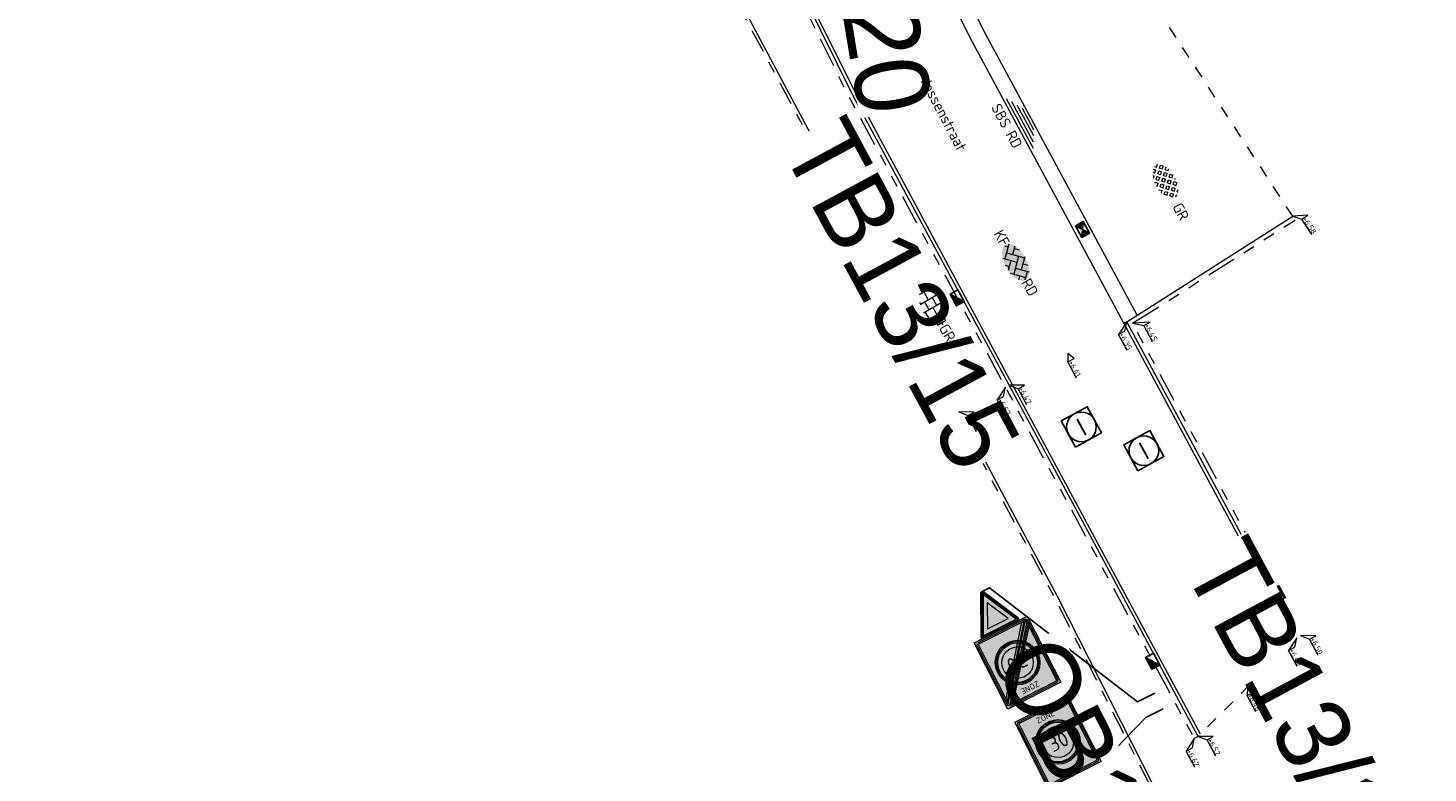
# Model space of a CAD drawing. Header units: metres. Extents: x 155090 to 155676, y 461362 to 461889.
# Tile 2 of 98: x 155265 to 155312, y 461433 to 461458. Entities that reach past the tile are written whole.
import ezdxf
from ezdxf.enums import TextEntityAlignment as Align

# ---------------------------------------------------------------- set-up
doc = ezdxf.new("R2018")
doc.units = ezdxf.units.M
for name, pattern in [('VH-OPSLUITBAND-SO', [10, 4, -2, 2, -2]), ('VH-TROTTOIRBAND_130-150', [15, 5, -2, 2, -2, 2, -2]), ('XX-HIDDEN', [4, 2, -2])]:
    doc.linetypes.add(name, pattern=pattern)
doc.layers.get('0').update_dxf_attribs({"lineweight": 18})
for name, color, linetype, lineweight in [('B-WE-VH-VERHARDING_HALFVERHARDING_GRASBETONSTEEN-S-200', 130, 'Continuous', 18), ('N-WE-IE-MEUBILAIR_WEGMEUBILAIR-S-200', 7, 'Continuous', 25), ('N-WE-RI-OVERIG_RIOOLPUT_INSPECTIE-S-200', 10, 'Continuous', 25), ('N-WE-VH-KANTOPSLUITING-T18', 10, 'Continuous', 18), ('N-WE-VH-KANTOPSLUITING_OPSLUITBAND_100X200-G', 150, 'VH-OPSLUITBAND-SO', 18), ('N-WE-VH-KANTOPSLUITING_TROTTOIRBAND_130 150X250-G', 210, 'VH-TROTTOIRBAND_130-150', 18), ('N-WE-VH-KANTOPSLUITING_VOORKANT_BAND-G', 50, 'Continuous', 18), ('N-WE-VH-KANTVERHARDING_STREKLAAG-G', 60, 'Continuous', 18), ('N-WE-VH-MATERIAAL_GRENS-G', 7, 'XX-HIDDEN', 18), ('N-WE-VH-MOLGOOT-SBS-KF-S', 150, 'Continuous', 18), ('N-WE-VH-MOLGOOT_ACHTERKANT-SBS-KF-G', 150, 'Continuous', 18), ('N-WE-VH-MOLGOOT_VOORKANT-G', 7, 'Continuous', 18), ('N-WE-VH-VERHARDING_SBS-KF-KLEUR-KV-S', 7, 'Continuous', 18), ('N-WE-VH-VERHARDING_TEGEL-KLEUR-DUN-S', 7, 'Continuous', 18), ('N-WE-VW-VERKEERSTEKEN_BORD_B-S-200', 7, 'Continuous', 25), ('N-WE-VW-VERKEERSTEKEN_BORD_ZONEBORD-S-200', 7, 'Continuous', 25), ('X-XX-AL-HOOGTELABEL-S', 7, 'Continuous', 18), ('X-XX-AL-T18', 10, 'Continuous', 18)]:
    doc.layers.add(name, color=color, linetype=linetype, lineweight=lineweight)
doc.layers.add('N-WE-RI-HWA_KOLK-S-200', color=150, linetype='Continuous', lineweight=25, true_color=0x007fff)
doc.styles.add('NLCS-ISO', font='NLCS-ISO.ttf')
doc.styles.add('NLCS-ISO-M200-T18', font='NLCS-ISO.ttf', dxfattribs={"height": 0.36})
doc.styles.add('NLCS-RVV-M200-T25', font='NLCS-RVV.ttf')

# ---------------------------------------------------------------- blocks, each defined once
blk = doc.blocks.new('*U32')
h = blk.add_hatch(color=254)
h.dxf.hatch_style = 1
edge = h.paths.add_edge_path()
edge.add_ellipse((-0.07, -0.2), major_axis=(-3.43, 0), ratio=0.525143, start_angle=0, end_angle=360)
at = {"lineweight": 9}
for p, q in [((-3.44, -0.47), (-2.97, 0)), ((-3.31, 0.34), (-1.48, -1.48)), ((-2.52, 1.03), (-1.48, 0)), ((-2.23, -0.74), (0, 1.48)), ((-2.23, 0.74), (-1.57, 1.4)), ((-1.77, -1.77), (0, 0)), ((-0.74, 0.74), (1.48, -1.48)), ((-0.1, 1.58), (1.48, 0)), ((0.74, 0.74), (1.4, 1.4)), ((0.74, -0.74), (2.46, 0.98)), ((1.06, -1.91), (2.97, 0)), ((2.23, 0.74), (3.31, -0.34)), ((-0.74, -0.74), (0.5, -1.99)), ((-0.52, -2), (0, -1.48)), ((2.23, -0.74), (2.72, -1.24))]:
    blk.add_line(p, q, dxfattribs=at)
at = {"style": 'NLCS-ISO'}
blk.add_attdef('FORMAAT', text='', height=1.8, dxfattribs=at).set_placement((-3.47, -0.22), align=Align.MIDDLE_RIGHT)
blk.add_attdef('KLEUR', text='', height=1.8, dxfattribs=at).set_placement((3.32, -0.22), align=Align.MIDDLE_LEFT)
blk = doc.blocks.new('*U46')
at = {"lineweight": 9}
for p, q in [((-3.08, 0.75), (-3, 0.75)), ((-3, -0.83), (-3, 0.83)), ((-3, 0), (-1.5, 0)), ((-1.84, 1.5), (-1.5, 1.5)), ((-1.5, -1.6), (-1.5, 1.6)), ((-1.5, 0.75), (0, 0.75)), ((0, -1.78), (0, 1.78)), ((0, 1.5), (1.5, 1.5)), ((0, 0), (1.5, 0)), ((1.5, -1.6), (1.5, 1.6)), ((1.5, 0.75), (3, 0.75)), ((3, -0.83), (3, 0.83)), ((3, 0), (3.39, 0)), ((-3.08, -0.75), (-3, -0.75)), ((-1.84, -1.5), (-1.5, -1.5)), ((-1.5, -0.75), (0, -0.75)), ((0, -1.5), (1.5, -1.5)), ((1.5, -0.75), (3, -0.75))]:
    blk.add_line(p, q, dxfattribs=at)
at = {"style": 'NLCS-ISO'}
blk.add_attdef('FORMAAT', text='', height=1.8, dxfattribs=at).set_placement((-3.18, 0), align=Align.MIDDLE_RIGHT)
blk.add_attdef('KLEUR', text='', height=1.8, dxfattribs=at).set_placement((3.49, 0), align=Align.MIDDLE_LEFT)
blk = doc.blocks.new('*U50')
at = {"lineweight": 30, "flags": 106}
blk.add_attdef('OB', text='', height=0.36, dxfattribs=at).set_placement((0, 0.1), align=Align.BOTTOM_CENTER)
blk = doc.blocks.new('*U49')
at = {"lineweight": 30, "flags": 106}
blk.add_attdef('OB', text='', height=0.36, dxfattribs=at).set_placement((0, 0.1), align=Align.BOTTOM_CENTER)
blk = doc.blocks.new('*U51')
at = {"lineweight": 30, "flags": 106}
blk.add_attdef('OB', text='', height=0.36, dxfattribs=at).set_placement((0, 0.1), align=Align.BOTTOM_CENTER)
blk = doc.blocks.new('SRI-KOLK_STRAAT-SO')
h = blk.add_hatch(color=256)
h.dxf.hatch_style = 1
h.paths.add_polyline_path([(-1.125, 1.5), (-1.125, 0), (0, 0.75)])
h.paths.add_polyline_path([(1.125, 1.5), (0, 0.75), (1.125, 0)])
for p, q in [((-1.125, 0), (1.125, 1.5)), ((1.125, 0), (-1.125, 1.5))]:
    blk.add_line(p, q)
blk.add_lwpolyline([(-1.125, 0), (1.125, 0), (1.125, 1.5), (-1.125, 1.5)], close=True)
blk = doc.blocks.new('*U403')
at = {"lineweight": 18}
for p, q in [((-2.46, -1.41), (-2.46, 0.99)), ((-2.46, 0.99), (0, 0)), ((0, 0), (-2.46, -1.41)), ((-8.66, -1.41), (-2.46, -1.41))]:
    blk.add_line(p, q, dxfattribs=at)
at = {"lineweight": 18, "style": 'NLCS-ISO'}
blk.add_attdef('...', text='', height=1.8, dxfattribs=at).set_placement((-5.56, -1.83), align=Align.BOTTOM_CENTER)
blk = doc.blocks.new('*U250')
at = {"lineweight": 18}
for p, q in [((-8.66, 2.07), (-2.46, 2.07)), ((-2.46, 2.07), (-2.46, 4.47)), ((-2.46, 4.47), (0, 0)), ((0, 0), (-2.46, 2.07))]:
    blk.add_line(p, q, dxfattribs=at)
at = {"lineweight": 18, "style": 'NLCS-ISO'}
blk.add_attdef('...', text='', height=1.8, dxfattribs=at).set_placement((-5.56, 1.65), align=Align.BOTTOM_CENTER)
blk = doc.blocks.new('*U343')
at = {"lineweight": 18}
for p, q in [((-2.46, -2.01), (0, 0)), ((0, 0), (-2.46, -4.41)), ((-8.66, -4.41), (-2.46, -4.41)), ((-2.46, -4.41), (-2.46, -2.01))]:
    blk.add_line(p, q, dxfattribs=at)
at = {"lineweight": 18, "style": 'NLCS-ISO'}
blk.add_attdef('...', text='', height=1.8, dxfattribs=at).set_placement((-5.56, -4.83), align=Align.BOTTOM_CENTER)
blk = doc.blocks.new('*U359')
at = {"lineweight": 18}
for p, q in [((-2.46, -1.41), (-2.46, 0.99)), ((-2.46, 0.99), (0, 0)), ((0, 0), (-2.46, -1.41)), ((-8.66, -1.41), (-2.46, -1.41))]:
    blk.add_line(p, q, dxfattribs=at)
at = {"lineweight": 18, "style": 'NLCS-ISO'}
blk.add_attdef('...', text='', height=1.8, dxfattribs=at).set_placement((-5.56, -1.83), align=Align.BOTTOM_CENTER)
blk = doc.blocks.new('*U10')
at = {"flags": 128}
for points in [[(-0.587, 0.052), (0.587, 0.052)], [(-0.405, 0.158), (0.405, 0.158)], [(-0.951, -0.158), (0.951, -0.158)], [(-0.769, -0.052), (0.769, -0.052)]]:
    blk.add_lwpolyline(points, dxfattribs=at)
at = {"style": 'NLCS-ISO'}
blk.add_attdef('MATERIAAL', text='', height=0.36, dxfattribs=at).set_placement((-0.1, -0.582), align=Align.MIDDLE_RIGHT)
blk.add_attdef('KLEUR', text='', height=0.36, dxfattribs=at).set_placement((0.1, -0.582), align=Align.MIDDLE_LEFT)
blk = doc.blocks.new('SRI-KOLK_TROTTOIR-SO')
blk.add_hatch(color=256).paths.add_polyline_path([(1.125, 1.5), (-1.125, 1.5), (-1.125, 0)])
blk.add_line((-1.125, 0), (1.125, 1.5))
at = {"flags": 128}
blk.add_lwpolyline([(-1.125, 0), (1.125, 0), (1.125, 1.5), (-1.125, 1.5)], close=True, dxfattribs=at)
blk = doc.blocks.new('SVH-GRASBETONSTEEN_02_KL-SO')
for p, q in [((-2.9, -0.13), (-3.26, 0.22)), ((-2.9, 0.58), (-2.55, 0.93)), ((-2.55, 0.22), (-2.9, 0.58)), ((-2.19, 0.58), (-2.55, 0.93)), ((-2.55, 0.22), (-2.19, 0.58)), ((-2.19, 1.29), (-2.16, 1.32)), ((-1.84, 0.93), (-2.19, 1.29)), ((-2.19, -0.13), (-1.84, 0.22)), ((-1.84, 0.93), (-1.48, 1.29)), ((-1.48, -0.13), (-1.84, 0.22)), ((-1.48, 1.29), (-1.69, 1.5)), ((-1.48, 0.58), (-1.13, 0.93)), ((-1.13, 0.22), (-1.48, 0.58)), ((-0.77, 0.58), (-1.13, 0.93)), ((-1.13, 0.22), (-0.77, 0.58)), ((-0.77, 1.29), (-0.41, 1.65)), ((-0.41, 0.93), (-0.77, 1.29)), ((-0.77, -0.13), (-0.41, 0.22)), ((-0.06, 1.29), (-0.41, 1.65)), ((-0.41, 0.93), (-0.06, 1.29)), ((-0.06, -0.13), (-0.41, 0.22)), ((-0.06, 0.58), (0.3, 0.93)), ((0.3, 0.22), (-0.06, 0.58)), ((0.3, 1.65), (0.22, 1.72)), ((0.3, 1.65), (0.36, 1.71)), ((0.65, 0.58), (0.3, 0.93)), ((0.3, 0.22), (0.65, 0.58)), ((0.65, 1.29), (0.99, 1.63)), ((1.01, 0.93), (0.65, 1.29)), ((0.65, -0.13), (1.01, 0.22)), ((1.01, 0.93), (1.36, 1.29)), ((1.36, -0.13), (1.01, 0.22)), ((1.36, 1.29), (1.04, 1.62)), ((1.36, 0.58), (1.72, 0.93)), ((1.72, 0.22), (1.36, 0.58)), ((2.08, 0.58), (1.72, 0.93)), ((1.72, 0.22), (2.08, 0.58)), ((2.08, -0.13), (2.43, 0.22)), ((2.43, 0.93), (2.13, 1.24)), ((2.43, 0.93), (2.5, 1)), ((2.79, -0.13), (2.43, 0.22)), ((2.79, 0.58), (2.85, 0.65)), ((3.02, 0.35), (2.79, 0.58)), ((-3.18, -0.41), (-2.9, -0.13)), ((-2.87, -0.81), (-2.55, -0.49)), ((-2.19, -0.84), (-2.55, -0.49)), ((-2.47, -1.12), (-2.19, -0.84)), ((-1.84, -0.49), (-2.19, -0.13)), ((-1.99, -1.36), (-1.84, -1.2)), ((-1.84, -0.49), (-1.48, -0.13)), ((-1.53, -1.51), (-1.84, -1.2)), ((-1.48, -0.84), (-1.13, -0.49)), ((-1.13, -1.2), (-1.48, -0.84)), ((-0.77, -0.84), (-1.13, -0.49)), ((-1.13, -1.2), (-0.77, -0.84)), ((-0.41, -0.49), (-0.77, -0.13)), ((-0.77, -1.56), (-0.41, -1.2)), ((-0.66, -1.66), (-0.77, -1.56)), ((-0.41, -0.49), (-0.06, -0.13)), ((-0.06, -1.56), (-0.41, -1.2)), ((-0.19, -1.69), (-0.06, -1.56)), ((-0.06, -0.84), (0.3, -0.49)), ((0.3, -1.2), (-0.06, -0.84)), ((0.65, -0.84), (0.3, -0.49)), ((0.3, -1.2), (0.65, -0.84)), ((1.01, -0.49), (0.65, -0.13)), ((0.65, -1.56), (1.01, -1.2)), ((0.73, -1.63), (0.65, -1.56)), ((1.01, -0.49), (1.36, -0.13)), ((1.32, -1.51), (1.01, -1.2)), ((1.36, -0.84), (1.72, -0.49)), ((1.72, -1.2), (1.36, -0.84)), ((2.08, -0.84), (1.72, -0.49)), ((1.72, -1.2), (2.08, -0.84)), ((2.43, -0.49), (2.08, -0.13)), ((2.43, -0.49), (2.79, -0.13))]:
    blk.add_line(p, q)
at = {"style": 'NLCS-ISO'}
blk.add_attdef('FORMAAT', text='', height=1.8, dxfattribs=at).set_placement((-4.31, -0.13), align=Align.MIDDLE_RIGHT)
blk.add_attdef('KLEUR', text='', height=1.8, dxfattribs=at).set_placement((4.19, -0.13), align=Align.MIDDLE_LEFT)
at = {"style": 'NLCS-ISO', "flags": 1}
blk.add_attdef('FUNCTIE', text='', height=1.8, dxfattribs=at).set_placement((-0.06, -2.88), align=Align.TOP_CENTER)
blk = doc.blocks.new('N-SVW-VERKEERSTEKEN_BORD_B06-SO')
at = {"true_color": 0xff0000}
h = blk.add_hatch(color=1, dxfattribs=at)
h.dxf.hatch_style = 1
h.paths.add_polyline_path([(-3.53, 3.13), (-0.27, -3.4, 0.284079), (0, -3.56), (0, -3.36, -0.284079), (-0.09, -3.31), (-3.35, 3.22, -0.557537), (-3.26, 3.36), (0, 3.36), (0, 3.56), (-3.26, 3.56, 0.557537)])
at = {"true_color": 0xffffff}
h = blk.add_hatch(color=7, dxfattribs=at)
h.dxf.hatch_style = 1
h.paths.add_polyline_path([(-0.09, -3.31, 0.284079), (0, -3.36), (0, -3.04), (-3.1, 3.16), (0, 3.16), (0, 3.36), (-3.26, 3.36, 0.557537), (-3.35, 3.22)])
at = {"true_color": 0xff0000}
h = blk.add_hatch(color=1, dxfattribs=at)
h.dxf.hatch_style = 1
h.paths.add_polyline_path([(0, -3.04), (0, -1.48), (-1.97, 2.46), (0, 2.46), (0, 3.16), (-3.1, 3.16)], flags=17)
at = {"true_color": 0xffffff}
h = blk.add_hatch(color=7, dxfattribs=at)
h.dxf.hatch_style = 1
h.paths.add_polyline_path([(0, -1.48), (1.97, 2.46), (-1.97, 2.46)])
at = {"true_color": 0xff0000}
h = blk.add_hatch(color=1, dxfattribs=at)
h.dxf.hatch_style = 1
h.paths.add_polyline_path([(0, 3.36), (3.26, 3.36, -0.557537), (3.35, 3.22), (0.09, -3.31, -0.284079), (0, -3.36), (0, -3.56, 0.284079), (0.27, -3.4), (3.53, 3.13, 0.557537), (3.26, 3.56), (0, 3.56)])
at = {"true_color": 0xffffff}
h = blk.add_hatch(color=7, dxfattribs=at)
h.dxf.hatch_style = 1
h.paths.add_polyline_path([(0, -3.04), (0, -3.36, 0.284079), (0.09, -3.31), (3.35, 3.22, 0.557537), (3.26, 3.36), (0, 3.36), (0, 3.16), (3.1, 3.16)])
at = {"true_color": 0xff0000}
h = blk.add_hatch(color=1, dxfattribs=at)
h.dxf.hatch_style = 1
h.paths.add_polyline_path([(0, -3.04), (3.1, 3.16), (0, 3.16), (0, 2.46), (1.97, 2.46), (0, -1.48)], flags=17)
at = {"color": 1, "lineweight": 0, "true_color": 0xff0000}
blk.add_lwpolyline([(-3.53, 3.13), (-0.27, -3.4, 0.618034), (0.27, -3.4), (3.53, 3.13, 0.557537), (3.26, 3.56), (-3.26, 3.56, 0.557537)], format="xyb", close=True, dxfattribs=at)
at = {"color": 7, "lineweight": 0, "true_color": 0xffffff}
blk.add_lwpolyline([(-3.35, 3.22), (-0.09, -3.31, 0.618034), (0.09, -3.31), (3.35, 3.22, 0.557537), (3.26, 3.36), (-3.26, 3.36, 0.557537)], format="xyb", close=True, dxfattribs=at)
for points in [[(-3.1, 3.16), (0, -3.04), (3.1, 3.16)], [(-1.97, 2.46), (0, -1.48), (1.97, 2.46)]]:
    blk.add_lwpolyline(points, close=True, dxfattribs=at)
blk = doc.blocks.new('N-SVW-VERKEERSTEKEN_BORD_ZONEBORD BEGIN_A01_030-SO')
at = {"true_color": 0xffffff}
h = blk.add_hatch(color=7, dxfattribs=at)
h.dxf.hatch_style = 1
h.paths.add_polyline_path([(5, 6.25), (-5, 6.25), (-5, 0), (-4.76, 0), (-4.76, 5.49, -0.414214), (-4.23, 6.01), (4.25, 6.01, -0.414214), (4.77, 5.49), (4.77, 0), (5, 0)])
at = {"true_color": 0x191919}
h = blk.add_hatch(color=250, dxfattribs=at)
h.dxf.hatch_style = 1
h.paths.add_polyline_path([(-4.49, 5.49, -0.414214), (-4.23, 5.75), (4.25, 5.75, -0.414214), (4.51, 5.49), (4.51, 0), (4.77, 0), (4.77, 5.49, 0.414214), (4.25, 6.01), (-4.23, 6.01, 0.414214), (-4.76, 5.49), (-4.76, 0), (-4.49, 0)])
at = {"true_color": 0xffffff}
h = blk.add_hatch(color=7, dxfattribs=at)
h.dxf.hatch_style = 1
h.paths.add_polyline_path([(4.51, 5.49, 0.414214), (4.25, 5.75), (-4.23, 5.75, 0.414214), (-4.49, 5.49), (-4.49, 0), (-3.75, 0, -1), (3.75, 0), (4.51, 0)])
at = {"true_color": 0xff0000}
h = blk.add_hatch(color=1, dxfattribs=at)
h.dxf.hatch_style = 1
h.paths.add_polyline_path([(-3.75, 0), (-3.55, 0, -1), (3.55, 0), (3.75, 0, 1)])
at = {"true_color": 0xffffff}
h = blk.add_hatch(color=7, dxfattribs=at)
h.dxf.hatch_style = 1
h.paths.add_polyline_path([(-3.55, 0), (-3.35, 0, -1), (3.35, 0), (3.55, 0, 1)])
at = {"true_color": 0xff0000}
h = blk.add_hatch(color=1, dxfattribs=at)
h.dxf.hatch_style = 1
h.paths.add_polyline_path([(-3.35, 0), (-2.65, 0, -1), (2.65, 0), (3.35, 0, 1)])
at = {"true_color": 0xffffff}
h = blk.add_hatch(color=7, dxfattribs=at)
h.dxf.hatch_style = 1
h.paths.add_polyline_path([(-2.65, 0), (2.65, 0, 1)])
h = blk.add_hatch(color=7, dxfattribs=at)
h.dxf.hatch_style = 1
h.paths.add_polyline_path([(5, 0), (4.77, 0), (4.77, -5.49, -0.414214), (4.25, -6.02), (-4.23, -6.02, -0.414214), (-4.76, -5.49), (-4.76, 0), (-5, 0), (-5, -6.25), (5, -6.25)])
at = {"true_color": 0x191919}
h = blk.add_hatch(color=250, dxfattribs=at)
h.dxf.hatch_style = 1
h.paths.add_polyline_path([(-4.49, 0), (-4.76, 0), (-4.76, -5.49, 0.414214), (-4.23, -6.02), (4.25, -6.02, 0.414214), (4.77, -5.49), (4.77, 0), (4.51, 0), (4.51, -5.49, -0.414214), (4.25, -5.75), (-4.23, -5.75, -0.414214), (-4.49, -5.49)])
at = {"true_color": 0xffffff}
h = blk.add_hatch(color=7, dxfattribs=at)
h.dxf.hatch_style = 1
h.paths.add_polyline_path([(-3.75, 0), (-4.49, 0), (-4.49, -5.49, 0.414214), (-4.23, -5.75), (4.25, -5.75, 0.414214), (4.51, -5.49), (4.51, 0), (3.75, 0, -1)])
at = {"true_color": 0xff0000}
h = blk.add_hatch(color=1, dxfattribs=at)
h.dxf.hatch_style = 1
h.paths.add_polyline_path([(3.75, 0), (3.55, 0, -1), (-3.55, 0), (-3.75, 0, 1)])
at = {"true_color": 0xffffff}
h = blk.add_hatch(color=7, dxfattribs=at)
h.dxf.hatch_style = 1
h.paths.add_polyline_path([(3.55, 0), (3.35, 0, -1), (-3.35, 0), (-3.55, 0, 1)])
at = {"true_color": 0xff0000}
h = blk.add_hatch(color=1, dxfattribs=at)
h.dxf.hatch_style = 1
h.paths.add_polyline_path([(3.35, 0), (2.65, 0, -1), (-2.65, 0), (-3.35, 0, 1)])
at = {"true_color": 0xffffff}
h = blk.add_hatch(color=7, dxfattribs=at)
h.dxf.hatch_style = 1
h.paths.add_polyline_path([(2.65, 0), (-2.65, 0, 1)])
at = {"color": 251, "lineweight": 0, "true_color": 0x4b4b4b}
blk.add_lwpolyline([(-5, 6.25), (5, 6.25), (5, -6.25), (-5, -6.25)], close=True, dxfattribs=at)
at = {"color": 250, "lineweight": 0, "true_color": 0x191919}
for points in [[(-4.23, 6.01), (4.25, 6.01, -0.414214), (4.77, 5.49), (4.77, -5.49, -0.414214), (4.25, -6.02), (-4.23, -6.02, -0.414214), (-4.76, -5.49), (-4.76, 5.49, -0.414214)], [(-4.23, 5.75), (4.25, 5.75, -0.414214), (4.51, 5.49), (4.51, -5.49, -0.414214), (4.25, -5.75), (-4.23, -5.75, -0.414214), (-4.49, -5.49), (-4.49, 5.49, -0.414214)]]:
    blk.add_lwpolyline(points, format="xyb", close=True, dxfattribs=at)
at = {"color": 1, "lineweight": 0, "true_color": 0xff0000}
blk.add_circle((0, 0), 3.75, dxfattribs=at)
at = {"color": 7, "lineweight": 0, "true_color": 0xffffff}
for radius in [3.55, 3.35, 2.65]:
    blk.add_circle((0, 0), radius, dxfattribs=at)
at = {"color": 250, "true_color": 0x191919, "style": 'NLCS-RVV-M200-T25'}
for s, height, p in [('ZONE', 1, (0.02, 4.71)), ('30', 2.5, (0.1, 0))]:
    blk.add_text(s, height=height, dxfattribs=at).set_placement(p, align=Align.MIDDLE_CENTER)
blk.add_attdef('RVV_ONDERSCHRIFT', text='', height=1, dxfattribs=at).set_placement((0.02, -4.72), align=Align.MIDDLE_CENTER)
blk = doc.blocks.new('N-SVW-VERKEERSTEKEN_BORD_ZONEBORD EINDE_A01_030-SO')
at = {"true_color": 0xffffff}
h = blk.add_hatch(color=7, dxfattribs=at)
h.dxf.hatch_style = 1
h.paths.add_polyline_path([(5, 6.25), (-5, 6.25), (-5, 0), (-4.76, 0), (-4.76, 5.49, -0.414214), (-4.23, 6.01), (4.25, 6.01, -0.414214), (4.77, 5.49), (4.77, 0), (5, 0)])
at = {"true_color": 0x191919}
h = blk.add_hatch(color=250, dxfattribs=at)
h.dxf.hatch_style = 1
h.paths.add_polyline_path([(-4.49, 5.49, -0.414214), (-4.23, 5.75), (4.25, 5.75, -0.414214), (4.51, 5.49), (4.51, 0), (4.77, 0), (4.77, 5.49, 0.414214), (4.25, 6.01), (-4.23, 6.01, 0.414214), (-4.76, 5.49), (-4.76, 0), (-4.49, 0)])
at = {"true_color": 0xffffff}
h = blk.add_hatch(color=7, dxfattribs=at)
h.dxf.hatch_style = 1
h.paths.add_polyline_path([(3.75, 5.75), (-4.23, 5.75, 0.414214), (-4.49, 5.49), (-4.49, 0), (-3.75, 0, -0.568765), (1.79, 3.29)])
at = {"true_color": 0x191919}
h = blk.add_hatch(color=250, dxfattribs=at)
h.dxf.hatch_style = 1
h.paths.add_polyline_path([(-4.49, -4.98), (4.09, 5.75), (3.75, 5.75), (-4.49, -4.56)])
h = blk.add_hatch(color=250, dxfattribs=at)
h.dxf.hatch_style = 1
edge = h.paths.add_edge_path()
edge.add_line((-4.49, -5.4), (4.39, 5.7))
edge.add_arc((4.25, 5.49), 0.262, 0, 55.923, ccw=False)
edge.add_line((4.51, 5.49), (4.51, 5.42))
edge.add_line((4.51, 5.42), (-4.39, -5.7))
edge.add_arc((-4.23, -5.49), 0.263, 180, 232.4876, ccw=False)
edge.add_line((-4.49, -5.49), (-4.49, -5.4))
h = blk.add_hatch(color=250, dxfattribs=at)
h.dxf.hatch_style = 1
h.paths.add_polyline_path([(-4.1, -5.75), (4.51, 5), (4.51, 4.58), (-3.76, -5.75)])
at = {"true_color": 0xffffff}
h = blk.add_hatch(color=7, dxfattribs=at)
h.dxf.hatch_style = 1
h.paths.add_polyline_path([(4.39, 5.7, 0.149795), (4.25, 5.75), (4.09, 5.75), (2.02, 3.16, -0.017667), (2.24, 3.01)])
h = blk.add_hatch(color=7, dxfattribs=at)
h.dxf.hatch_style = 1
h.paths.add_polyline_path([(4.51, 5), (4.51, 5.42), (2.44, 2.84, -0.017667), (2.64, 2.66)])
at = {"true_color": 0xafafaf}
h = blk.add_hatch(color=253, dxfattribs=at)
h.dxf.hatch_style = 1
h.paths.add_polyline_path([(-3.75, 0), (-3.55, 0, -1), (3.55, 0), (3.75, 0, 1)])
at = {"true_color": 0xffffff}
h = blk.add_hatch(color=7, dxfattribs=at)
h.dxf.hatch_style = 1
h.paths.add_polyline_path([(-3.55, 0), (-3.35, 0, -1), (3.35, 0), (3.55, 0, 1)])
at = {"true_color": 0xafafaf}
h = blk.add_hatch(color=253, dxfattribs=at)
h.dxf.hatch_style = 1
h.paths.add_polyline_path([(-3.35, 0), (-2.65, 0, -1), (2.65, 0), (3.35, 0, 1)])
at = {"true_color": 0xffffff}
h = blk.add_hatch(color=7, dxfattribs=at)
h.dxf.hatch_style = 1
h.paths.add_polyline_path([(-2.65, 0), (2.65, 0, 1)])
h = blk.add_hatch(color=7, dxfattribs=at)
h.dxf.hatch_style = 1
h.paths.add_polyline_path([(4.51, 4.58), (2.82, 2.47, -0.181674), (3.75, 0), (4.51, 0)])
h = blk.add_hatch(color=7, dxfattribs=at)
h.dxf.hatch_style = 1
h.paths.add_polyline_path([(5, 0), (4.77, 0), (4.77, -5.49, -0.414214), (4.25, -6.02), (-4.23, -6.02, -0.414214), (-4.76, -5.49), (-4.76, 0), (-5, 0), (-5, -6.25), (5, -6.25)])
at = {"true_color": 0x191919}
h = blk.add_hatch(color=250, dxfattribs=at)
h.dxf.hatch_style = 1
h.paths.add_polyline_path([(-4.49, 0), (-4.76, 0), (-4.76, -5.49, 0.414214), (-4.23, -6.02), (4.25, -6.02, 0.414214), (4.77, -5.49), (4.77, 0), (4.51, 0), (4.51, -5.49, -0.414214), (4.25, -5.75), (-4.23, -5.75, -0.414214), (-4.49, -5.49)])
at = {"true_color": 0xffffff}
h = blk.add_hatch(color=7, dxfattribs=at)
h.dxf.hatch_style = 1
h.paths.add_polyline_path([(-3.75, 0), (-4.49, 0), (-4.49, -4.56), (-2.82, -2.47, -0.181674)])
h = blk.add_hatch(color=7, dxfattribs=at)
h.dxf.hatch_style = 1
h.paths.add_polyline_path([(4.51, 0), (3.75, 0, -0.568765), (-1.79, -3.29), (-3.76, -5.75), (4.25, -5.75, 0.414214), (4.51, -5.49)])
at = {"true_color": 0xafafaf}
h = blk.add_hatch(color=253, dxfattribs=at)
h.dxf.hatch_style = 1
h.paths.add_polyline_path([(3.75, 0), (3.55, 0, -1), (-3.55, 0), (-3.75, 0, 1)])
at = {"true_color": 0xffffff}
h = blk.add_hatch(color=7, dxfattribs=at)
h.dxf.hatch_style = 1
h.paths.add_polyline_path([(3.55, 0), (3.35, 0, -1), (-3.35, 0), (-3.55, 0, 1)])
at = {"true_color": 0xafafaf}
h = blk.add_hatch(color=253, dxfattribs=at)
h.dxf.hatch_style = 1
h.paths.add_polyline_path([(3.35, 0), (2.65, 0, -1), (-2.65, 0), (-3.35, 0, 1)])
at = {"true_color": 0xffffff}
h = blk.add_hatch(color=7, dxfattribs=at)
h.dxf.hatch_style = 1
h.paths.add_polyline_path([(2.65, 0), (-2.65, 0, 1)])
h = blk.add_hatch(color=7, dxfattribs=at)
h.dxf.hatch_style = 1
h.paths.add_polyline_path([(-2.44, -2.84, -0.017667), (-2.64, -2.66), (-4.49, -4.98), (-4.49, -5.4)])
h = blk.add_hatch(color=7, dxfattribs=at)
h.dxf.hatch_style = 1
h.paths.add_polyline_path([(-2.02, -3.16, -0.017667), (-2.24, -3.01), (-4.39, -5.7, 0.165156), (-4.23, -5.75), (-4.1, -5.75)])
at = {"color": 251, "lineweight": 0, "true_color": 0x4b4b4b}
blk.add_lwpolyline([(-5, 6.25), (5, 6.25), (5, -6.25), (-5, -6.25)], close=True, dxfattribs=at)
at = {"color": 250, "lineweight": 0, "true_color": 0x191919}
for points in [[(-4.23, 6.01), (4.25, 6.01, -0.414214), (4.77, 5.49), (4.77, -5.49, -0.414214), (4.25, -6.02), (-4.23, -6.02, -0.414214), (-4.76, -5.49), (-4.76, 5.49, -0.414214)], [(-4.23, 5.75), (4.25, 5.75, -0.414214), (4.51, 5.49), (4.51, -5.49, -0.414214), (4.25, -5.75), (-4.23, -5.75, -0.414214), (-4.49, -5.49), (-4.49, 5.49, -0.414214)], [(-4.49, -5.4), (4.39, 5.7, -0.248971), (4.51, 5.49), (4.51, 5.42), (-4.39, -5.7, -0.23311), (-4.49, -5.49)]]:
    blk.add_lwpolyline(points, format="xyb", close=True, dxfattribs=at)
for points in [[(-4.49, -4.98), (4.09, 5.75), (3.75, 5.75), (-4.49, -4.56)], [(-4.1, -5.75), (4.51, 5), (4.51, 4.58), (-3.76, -5.75)]]:
    blk.add_lwpolyline(points, close=True, dxfattribs=at)
at = {"color": 253, "lineweight": 0, "true_color": 0xafafaf}
for radius in [3.75, 3.55, 3.35, 2.65]:
    blk.add_circle((0, 0), radius, dxfattribs=at)
at = {"color": 250, "true_color": 0x191919, "style": 'NLCS-RVV-M200-T25'}
blk.add_text('ZONE', height=1, dxfattribs=at).set_placement((0.02, 4.71), align=Align.MIDDLE_CENTER)
at = {"color": 253, "true_color": 0xafafaf, "style": 'NLCS-RVV-M200-T25'}
blk.add_text('30', height=2.5, dxfattribs=at).set_placement((0.1, 0), align=Align.MIDDLE_CENTER)
at = {"color": 250, "true_color": 0x191919, "style": 'NLCS-RVV-M200-T25'}
blk.add_attdef('RVV_ONDERSCHRIFT', text='', height=1, dxfattribs=at).set_placement((0.02, -4.72), align=Align.MIDDLE_CENTER)
blk = doc.blocks.new('SRI-PUT_INSPECTIE-SO')
at = {"flags": 128}
blk.add_lwpolyline([(-2, -2), (2, -2), (2, 2), (-2, 2)], close=True, dxfattribs=at)
blk.add_circle((0, 0), 2)
at = {"style": 'NLCS-ISO'}
blk.add_text('I', height=2.5, dxfattribs=at).set_placement((0, -0.01), align=Align.MIDDLE_CENTER)
blk = doc.blocks.new('*U520')
at = {"flags": 128}
blk.add_lwpolyline([(0, 0), (3.25, 0), (16.78, -28.44), (18.28, -28.44)], dxfattribs=at)
blk = doc.blocks.new('*U521')
at = {"flags": 128}
blk.add_lwpolyline([(0, 0), (3.25, 0), (12.59, 3.19), (14.09, 3.19)], dxfattribs=at)
blk = doc.blocks.new('*U345')
at = {"lineweight": 18}
for p, q in [((-2.46, -2.01), (0, 0)), ((0, 0), (-2.46, -4.41)), ((-8.66, -4.41), (-2.46, -4.41)), ((-2.46, -4.41), (-2.46, -2.01))]:
    blk.add_line(p, q, dxfattribs=at)
at = {"lineweight": 18, "style": 'NLCS-ISO'}
blk.add_attdef('...', text='', height=1.8, dxfattribs=at).set_placement((-5.56, -4.83), align=Align.BOTTOM_CENTER)
blk = doc.blocks.new('*U517')
at = {"lineweight": 30, "flags": 106}
blk.add_attdef('OB', text='', height=0.36, dxfattribs=at).set_placement((0, 0.1), align=Align.BOTTOM_CENTER)
blk = doc.blocks.new('*U519')
at = {"lineweight": 18}
for p, q in [((-2.46, 3.04), (-2.46, 5.44)), ((-2.46, 5.44), (0, 0)), ((-8.66, 3.04), (-2.46, 3.04)), ((0, 0), (-2.46, 3.04))]:
    blk.add_line(p, q, dxfattribs=at)
at = {"lineweight": 18, "style": 'NLCS-ISO'}
blk.add_attdef('...', text='', height=1.8, dxfattribs=at).set_placement((-5.56, 2.62), align=Align.BOTTOM_CENTER)

msp = doc.modelspace()

# ---------------------------------------------------------------- linework, layer by layer
at = {"layer": 'N-WE-VH-KANTOPSLUITING_OPSLUITBAND_100X200-G', "ltscale": 0.2, "flags": 128}
msp.add_lwpolyline([(155302.524, 461432.621), (155299.292, 461438.975), (155231.831, 461565.389, 0.399932), (155225.415, 461567.513), (155184.717, 461548.293, 0.435834), (155182.987, 461542.848), (155183.594, 461541.774)], format="xyb", dxfattribs=at)
at = {"layer": 'N-WE-VH-KANTOPSLUITING_TROTTOIRBAND_130 150X250-G', "ltscale": 0.2, "flags": 128}
for points in [[(155290.051, 461460.507), (155292.388, 461455.789), (155299.614, 461442.385), (155303.996, 461434.231)], [(155307.582, 461437.698), (155303.841, 461444.66), (155301.917, 461448.229), (155307.399, 461451.709)]]:
    msp.add_lwpolyline(points, dxfattribs=at)
at = {"layer": 'N-WE-VH-KANTOPSLUITING_VOORKANT_BAND-G', "ltscale": 0.2, "flags": 128}
for points in [[(155304.128, 461434.301), (155299.746, 461442.456), (155292.521, 461455.858), (155289.742, 461461.47, -0.084798), (155288.777, 461464.696), (155288.666, 461465.603, 0.092461), (155287.783, 461468.4), (155247.01, 461544.804, 0.020907), (155246.755, 461545.237), (155232.151, 461567.831, 0.375882), (155225.817, 461569.638), (155178.112, 461547.11, 0.435697), (155177.225, 461544.318), (155179.679, 461539.972)], [(155302.613, 461432.666), (155299.381, 461439.022), (155231.919, 461565.436, 0.399932), (155225.373, 461567.604), (155184.674, 461548.384, 0.435834), (155182.9, 461542.798), (155183.507, 461541.725)]]:
    msp.add_lwpolyline(points, format="xyb", dxfattribs=at)
msp.add_lwpolyline([(155307.45, 461437.627), (155303.709, 461444.589), (155301.719, 461448.28), (155307.318, 461451.836)], dxfattribs=at)
at = {"layer": 'N-WE-VH-KANTVERHARDING_STREKLAAG-G', "ltscale": 0.2, "flags": 128}
msp.add_lwpolyline([(155304.206, 461434.379), (155299.839, 461442.506), (155292.614, 461455.906), (155289.836, 461461.516, -0.084798), (155288.881, 461464.709), (155288.771, 461465.616, 0.092461), (155287.876, 461468.45), (155269.399, 461503.074)], format="xyb", dxfattribs=at)
msp.add_lwpolyline([(155307.372, 461437.549), (155303.616, 461444.539), (155301.626, 461448.23)], dxfattribs=at)
at = {"layer": 'N-WE-VH-MATERIAAL_GRENS-G', "ltscale": 0.2, "flags": 128}
for points in [[(155307.318, 461451.836), (155299.123, 461464.397), (155297.094, 461467.545)], [(155301.719, 461448.28), (155301.626, 461448.23)], [(155307.582, 461437.698), (155307.45, 461437.627), (155304.13, 461434.303), (155303.996, 461434.231)]]:
    msp.add_lwpolyline(points, dxfattribs=at)
at = {"layer": 'N-WE-VH-MOLGOOT_ACHTERKANT-SBS-KF-G', "flags": 128}
for points in [[(155302.074, 461448.506), (155296.892, 461458.118), (155295.052, 461461.834)], [(155302.074, 461448.506), (155296.892, 461458.118), (155295.071, 461461.795), (155295.052, 461461.834)]]:
    msp.add_lwpolyline(points, dxfattribs=at)
at = {"layer": 'N-WE-VH-MOLGOOT_VOORKANT-G', "flags": 128}
msp.add_lwpolyline([(155301.626, 461448.23), (155296.426, 461457.876), (155294.601, 461461.562)], dxfattribs=at)

# ---------------------------------------------------------------- block references
at = {"layer": 'B-WE-VH-VERHARDING_HALFVERHARDING_GRASBETONSTEEN-S-200', "xscale": 0.2, "yscale": 0.2, "zscale": 0.2, "rotation": 298.5135216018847}
msp.add_blockref('SVH-GRASBETONSTEEN_02_KL-SO', (155303.028, 461452.996), dxfattribs=at).add_auto_attribs({'KLEUR': 'GR'})
at = {"layer": 'N-WE-IE-MEUBILAIR_WEGMEUBILAIR-S-200', "xscale": 0.2, "yscale": 0.2, "zscale": 0.2, "rotation": 206.9589790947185}
for name, p in [('*U520', (155302.663, 461435.762)), ('*U521', (155302.947, 461435.234))]:
    msp.add_blockref(name, p, dxfattribs=at)
at = {"layer": 'N-WE-RI-HWA_KOLK-S-200', "xscale": 0.2, "yscale": 0.2, "zscale": 0.2}
for name, p, rotation in [('SRI-KOLK_STRAAT-SO', (155300.098, 461451.322), 298.3315096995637), ('SRI-KOLK_TROTTOIR-SO', (155296.134, 461449.157), 118.2499066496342), ('SRI-KOLK_TROTTOIR-SO', (155306.692, 461439.036), 298.2499066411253), ('SRI-KOLK_TROTTOIR-SO', (155302.728, 461436.906), 118.2499066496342)]:
    msp.add_blockref(name, p, dxfattribs=dict(at, rotation=rotation))
at = {"layer": 'N-WE-RI-OVERIG_RIOOLPUT_INSPECTIE-S-200', "xscale": 0.25, "yscale": 0.25, "zscale": 0.25, "rotation": 28.56407164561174}
for p in [(155300.19, 461444.736), (155302.296, 461443.934)]:
    msp.add_blockref('SRI-PUT_INSPECTIE-SO', p, dxfattribs=at)
at = {"layer": 'N-WE-VH-KANTOPSLUITING-T18'}
ref = msp.add_blockref('*U517', (155293.254, 461466.715), dxfattribs=dict(at, xscale=0.75, yscale=0.75, zscale=0.75, rotation=279.4326010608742))
lines = msp.add_mtext('GB5/20', dxfattribs={"layer": '0', "insert": (155293.328, 461466.728), "char_height": 2.5, "attachment_point": 1, "rotation": 279.4326, "bg_fill": 3, "box_fill_scale": 1, "bg_fill_color": 256, "bg_fill_transparency": 0})
ref.add_attrib('OB', '', (155293.328, 461466.728)).embed_mtext(lines)
ref = msp.add_blockref('*U50', (155292.16, 461455.326), dxfattribs=dict(at, xscale=0.75, yscale=0.75, zscale=0.75, rotation=298.3315097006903))
lines = msp.add_mtext('TB13/15', dxfattribs={"layer": '0', "insert": (155292.226, 461455.361), "char_height": 2.5, "attachment_point": 1, "rotation": 298.3315, "bg_fill": 3, "box_fill_scale": 1, "bg_fill_color": 256, "bg_fill_transparency": 0})
ref.add_attrib('OB', '', (155292.226, 461455.361), dxfattribs={"flags": 36}).embed_mtext(lines)
ref = msp.add_blockref('*U49', (155305.711, 461441.179), dxfattribs=dict(at, xscale=0.7500000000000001, yscale=0.7500000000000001, zscale=0.7500000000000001, rotation=298.2499066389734))
lines = msp.add_mtext('TB13/15', dxfattribs={"layer": '0', "insert": (155305.777, 461441.215), "char_height": 2.5, "attachment_point": 1, "rotation": 298.2499, "bg_fill": 3, "box_fill_scale": 1, "bg_fill_color": 256, "bg_fill_transparency": 0})
ref.add_attrib('OB', '', (155305.777, 461441.215), dxfattribs={"flags": 6}).embed_mtext(lines)
ref = msp.add_blockref('*U51', (155299.365, 461437.905), dxfattribs=dict(at, xscale=0.7499999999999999, yscale=0.7499999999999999, zscale=0.7499999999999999, rotation=296.9589790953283))
lines = msp.add_mtext('OB10', dxfattribs={"layer": '0', "insert": (155299.432, 461437.939), "char_height": 2.5, "attachment_point": 1, "rotation": 296.959, "bg_fill": 3, "box_fill_scale": 1, "bg_fill_color": 256, "bg_fill_transparency": 0})
ref.add_attrib('OB', '', (155299.432, 461437.939), dxfattribs={"flags": 36}).embed_mtext(lines)
at = {"layer": 'N-WE-VH-MOLGOOT-SBS-KF-S', "rotation": 298.3315097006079}
msp.add_blockref('*U10', (155298.248, 461455.05), dxfattribs=at).add_auto_attribs({'KLEUR': 'RD', 'MATERIAAL': 'SBS'})
at = {"layer": 'N-WE-VH-VERHARDING_SBS-KF-KLEUR-KV-S', "xscale": 0.2, "yscale": 0.2, "zscale": 0.2, "rotation": 299.809632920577}
msp.add_blockref('*U32', (155298.017, 461450.294), dxfattribs=at).add_auto_attribs({'FORMAAT': 'KF', 'KLEUR': 'RD'})
at = {"layer": 'N-WE-VH-VERHARDING_TEGEL-KLEUR-DUN-S'}
ref = msp.add_blockref('*U46', (155295.176, 461448.766), dxfattribs=dict(at, xscale=0.2000000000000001, yscale=0.2000000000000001, zscale=0.2000000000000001, rotation=300.1440808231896))
ref.add_attrib('KLEUR', 'GR', dxfattribs={"layer": '0', "height": 0.36, "rotation": 300.1441, "style": 'NLCS-ISO'}).set_placement((155295.527, 461448.162), align=Align.MIDDLE_LEFT)
at = {"layer": 'N-WE-VW-VERKEERSTEKEN_BORD_B-S-200', "xscale": 0.2, "yscale": 0.2, "zscale": 0.2, "rotation": 206.9589790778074}
msp.add_blockref('N-SVW-VERKEERSTEKEN_BORD_B06-SO', (155297.149, 461438.54), dxfattribs=at)
at = {"layer": 'N-WE-VW-VERKEERSTEKEN_BORD_ZONEBORD-S-200'}
for name, p, xscale, yscale, zscale, rotation in [('N-SVW-VERKEERSTEKEN_BORD_ZONEBORD EINDE_A01_030-SO', (155298.038, 461436.791), 0.2, 0.2, 0.2, 206.958979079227), ('N-SVW-VERKEERSTEKEN_BORD_ZONEBORD BEGIN_A01_030-SO', (155299.399, 461434.116), 0.2000000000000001, 0.2000000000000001, 0.2000000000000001, 26.95897907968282)]:
    msp.add_blockref(name, p, dxfattribs=dict(at, xscale=xscale, yscale=yscale, zscale=zscale, rotation=rotation))
at = {"layer": 'X-XX-AL-HOOGTELABEL-S'}
ref = msp.add_blockref('*U250', (155307.318, 461451.836), dxfattribs=dict(at, xscale=-0.1000000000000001, yscale=0.1, zscale=0.1, rotation=303.1217835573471))
ref.add_attrib('...', '+6.58', dxfattribs={"layer": '0', "lineweight": 18, "height": 0.18, "rotation": 303.1218, "style": 'NLCS-ISO'}).set_placement((155307.76, 461451.46), align=Align.BOTTOM_CENTER)
ref = msp.add_blockref('*U519', (155301.917, 461448.229), dxfattribs=dict(at, xscale=-0.1, yscale=0.1, zscale=0.1, rotation=298.0867960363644))
ref.add_attrib('...', '+6.45', dxfattribs={"layer": '0', "lineweight": 18, "height": 0.18, "rotation": 298.0868, "style": 'NLCS-ISO'}).set_placement((155302.41, 461447.861), align=Align.BOTTOM_CENTER)
ref = msp.add_blockref('*U343', (155301.719, 461448.28), dxfattribs=dict(at, xscale=-0.1, yscale=0.1, zscale=0.1, rotation=298.0867960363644))
ref.add_attrib('...', '+6.35', dxfattribs={"layer": '0', "lineweight": 18, "height": 0.18, "rotation": 298.0868, "style": 'NLCS-ISO'}).set_placement((155301.554, 461447.562), align=Align.BOTTOM_CENTER)
ref = msp.add_blockref('*U403', (155299.738, 461447.213), dxfattribs=dict(at, xscale=-0.1, yscale=0.1, zscale=0.1, rotation=298.0867960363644))
ref.add_attrib('...', '+6.41', dxfattribs={"layer": '0', "lineweight": 18, "height": 0.18, "rotation": 298.0868, "style": 'NLCS-ISO'}).set_placement((155299.839, 461446.636), align=Align.BOTTOM_CENTER)
ref = msp.add_blockref('*U345', (155297.626, 461446.074), dxfattribs=dict(at, xscale=-0.1, yscale=0.1, zscale=0.1, rotation=298.0867960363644))
ref.add_attrib('...', '+6.57', dxfattribs={"layer": '0', "lineweight": 18, "height": 0.18, "rotation": 298.0868, "style": 'NLCS-ISO'}).set_placement((155297.461, 461445.355), align=Align.BOTTOM_CENTER)
ref = msp.add_blockref('*U250', (155297.758, 461446.145), dxfattribs=dict(at, xscale=-0.1, yscale=0.1, zscale=0.1, rotation=298.0867960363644))
ref.add_attrib('...', '+6.47', dxfattribs={"layer": '0', "lineweight": 18, "height": 0.18, "rotation": 298.0868, "style": 'NLCS-ISO'}).set_placement((155298.165, 461445.732), align=Align.BOTTOM_CENTER)
ref = msp.add_blockref('*U250', (155296.063, 461445.239), dxfattribs=dict(at, xscale=-0.1, yscale=0.1, zscale=0.1, rotation=298.0867960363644))
ref.add_attrib('...', '+6.61', dxfattribs={"layer": '0', "lineweight": 18, "height": 0.18, "rotation": 298.0868, "style": 'NLCS-ISO'}).set_placement((155296.47, 461444.826), align=Align.BOTTOM_CENTER)
ref = msp.add_blockref('*U345', (155307.45, 461437.627), dxfattribs=dict(at, xscale=-0.1, yscale=0.1, zscale=0.1, rotation=298.0867960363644))
ref.add_attrib('...', '+6.40', dxfattribs={"layer": '0', "lineweight": 18, "height": 0.18, "rotation": 298.0868, "style": 'NLCS-ISO'}).set_placement((155307.286, 461436.909), align=Align.BOTTOM_CENTER)
ref = msp.add_blockref('*U250', (155307.582, 461437.698), dxfattribs=dict(at, xscale=-0.1, yscale=0.1, zscale=0.1, rotation=298.0867960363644))
ref.add_attrib('...', '+6.50', dxfattribs={"layer": '0', "lineweight": 18, "height": 0.18, "rotation": 298.0868, "style": 'NLCS-ISO'}).set_placement((155307.989, 461437.285), align=Align.BOTTOM_CENTER)
ref = msp.add_blockref('*U359', (155305.79, 461435.965), dxfattribs=dict(at, xscale=-0.1, yscale=0.1, zscale=0.1, rotation=298.0867960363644))
ref.add_attrib('...', '+6.46', dxfattribs={"layer": '0', "lineweight": 18, "height": 0.18, "rotation": 298.0868, "style": 'NLCS-ISO'}).set_placement((155305.89, 461435.388), align=Align.BOTTOM_CENTER)
ref = msp.add_blockref('*U250', (155304.128, 461434.301), dxfattribs=dict(at, xscale=-0.1, yscale=0.1, zscale=0.1, rotation=298.0867960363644))
ref.add_attrib('...', '+6.52', dxfattribs={"layer": '0', "lineweight": 18, "height": 0.18, "rotation": 298.0868, "style": 'NLCS-ISO'}).set_placement((155304.535, 461433.888), align=Align.BOTTOM_CENTER)
ref = msp.add_blockref('*U345', (155303.996, 461434.23), dxfattribs=dict(at, xscale=-0.1, yscale=0.1, zscale=0.1, rotation=298.0867960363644))
ref.add_attrib('...', '+6.62', dxfattribs={"layer": '0', "lineweight": 18, "height": 0.18, "rotation": 298.0868, "style": 'NLCS-ISO'}).set_placement((155303.832, 461433.512), align=Align.BOTTOM_CENTER)

# ---------------------------------------------------------------- texts
at = {"layer": 'X-XX-AL-T18', "style": 'NLCS-ISO-M200-T18'}
msp.add_text('Vossenstraat', height=0.36, rotation=297.9, dxfattribs=at).set_placement((155295.522, 461455.321), align=Align.MIDDLE)

doc.saveas('drawing.dxf')
